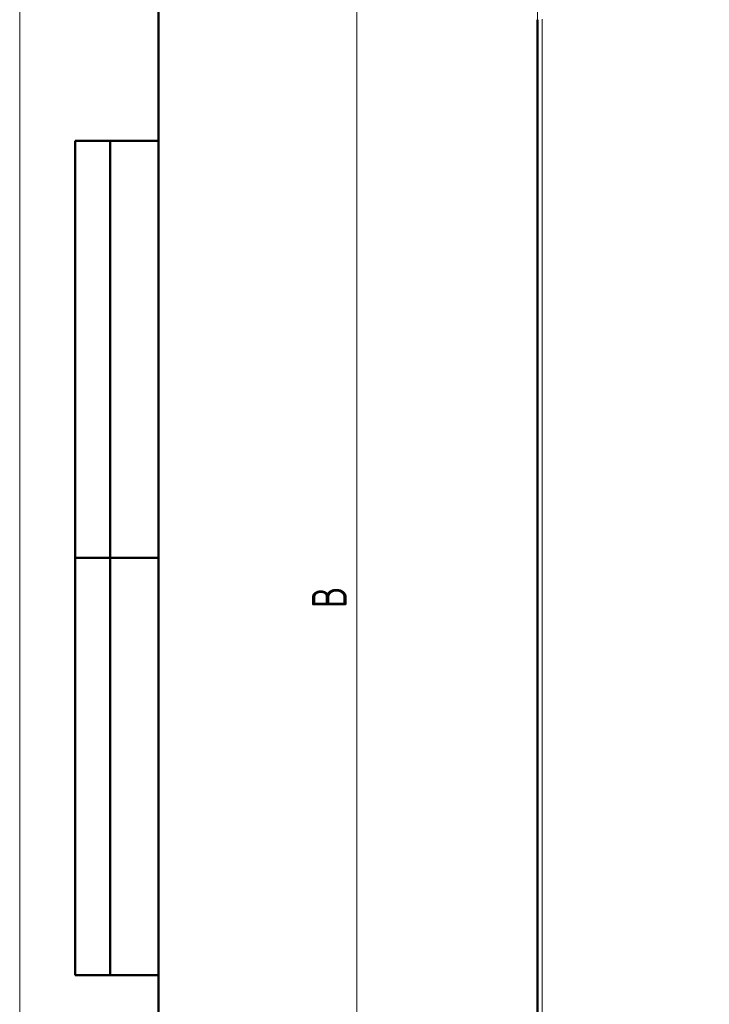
# Model space of a CAD drawing. Header units: millimetres. Extents: x 0 to 594, y 0 to 420.
# Tile 2 of 13: x 0 to 99, y 168 to 309. Entities that reach past the tile are written whole.
import ezdxf

# ---------------------------------------------------------------- set-up
doc = ezdxf.new("R2010")
doc.units = ezdxf.units.MM
doc.layers.add('ОСЕВЫЕ', color=7, linetype='Continuous')
doc.styles.add('SLDTEXTSTYLE0', font='TXT', dxfattribs={"width": 0.7, "bigfont": 'bigfont'})
doc.styles.add('SLDTEXTSTYLE1', font='TXT', dxfattribs={"width": 0.7})
doc.dimstyles.new('SLDDIMSTYLE0', dxfattribs={"dimtxt": 5, "dimasz": 5, "dimexe": 0, "dimexo": 0.0625, "dimgap": 1.25, "dimtad": 2, "dimdec": 1, "dimlfac": 2.5, "dimrnd": 1e-09, "dimzin": 12, "dimdsep": 46, "dimtxsty": 'SLDTEXTSTYLE1', "dimsah": 1, "dimcen": 0.09, "dimadec": 0, "dimazin": 3, "dimtfac": 1, "dimtdec": 3, "dimtofl": 0, "dimtmove": 0, "dimatfit": 3, "dimfxl": 1, "dimfrac": 2, "dimtolj": 1, "dimtzin": 12, "dimarcsym": 0})

# ---------------------------------------------------------------- blocks, each defined once
blk = doc.blocks.new('_D')
at = {"color": 7, "linetype": 'Continuous', "lineweight": 0}
for p, q in [((74.5, 309.43), (74.5, 357.39)), ((198.48, 310.2), (198.48, 357.39)), ((74.5, 356.39), (198.48, 356.39))]:
    blk.add_line(p, q, dxfattribs=at)
at = {"color": 7, "linetype": 'Continuous', "lineweight": 18}
for points in [[(74.5, 356.39), (79.5, 355.62), (79.5, 357.15)], [(198.48, 356.39), (193.48, 357.15), (193.48, 355.62)]]:
    blk.add_solid(points, dxfattribs=at)
at = {"color": 7, "linetype": 'Continuous', "lineweight": 18, "insert": (134.53, 362.83), "char_height": 5, "attachment_point": 1, "style": 'SLDTEXTSTYLE0'}
blk.add_mtext('Ш', dxfattribs=at)
blk = doc.blocks.new('_D_1')
at = {"color": 7, "linetype": 'Continuous', "lineweight": 0}
for p, q in [((90.49, 338.39), (47.5, 338.39)), ((48.5, 114.39), (48.5, 338.39)), ((90.49, 114.39), (47.5, 114.39))]:
    blk.add_line(p, q, dxfattribs=at)
at = {"color": 7, "linetype": 'Continuous', "lineweight": 18}
for points in [[(48.5, 338.39), (47.73, 333.39), (49.27, 333.39)], [(48.5, 114.39), (49.27, 119.39), (47.73, 119.39)]]:
    blk.add_solid(points, dxfattribs=at)
at = {"color": 7, "linetype": 'Continuous', "lineweight": 18, "insert": (42.05, 224.78), "char_height": 5, "attachment_point": 1, "rotation": 90, "style": 'SLDTEXTSTYLE0'}
blk.add_mtext('В', dxfattribs=at)

msp = doc.modelspace()

# ---------------------------------------------------------------- linework, layer by layer
at = {"color": 7, "linetype": 'Continuous', "lineweight": 50}
for p, q in [((20, 415), (20, 5)), ((74.499, 309.422), (74.499, 134.948)), ((8, 172), (8, 292)), ((20, 292), (8, 292)), ((8, 172), (8, 292)), ((13, 172), (13, 292)), ((13, 172), (13, 292)), ((8, 232), (20, 232)), ((20, 232), (8, 232)), ((8, 172), (20, 172))]:
    msp.add_line(p, q, dxfattribs=at)
at = {"color": 9, "linetype": 'Continuous', "lineweight": 18}
msp.add_line((75.179, 309.505), (75.179, 134.865), dxfattribs=at)
at = {"color": 7, "linetype": 'Continuous', "lineweight": 25}
msp.add_line((20, 292), (20, 5), dxfattribs=at)
msp.add_line((20, 292), (20, 5), dxfattribs=at)
at = {"layer": 'ОСЕВЫЕ', "lineweight": 18}
msp.add_line((0, 420), (0, 0), dxfattribs=at)

# ---------------------------------------------------------------- dimensions: what is measured, and where the dimension line sits
at = {"color": 7, "linetype": 'Continuous', "lineweight": 18}
dim = msp.add_linear_dim(base=(198.479, 356.385), p1=(74.499, 309.422), p2=(198.479, 310.185), text='Ш', dimstyle='SLDDIMSTYLE0', dxfattribs=at)
dim.commit()
dim.dimension.update_dxf_attribs({"geometry": '_D', "text_midpoint": (136.489, 356.385), "dimtype": 160})
dim = msp.add_linear_dim(base=(48.499, 338.385), p1=(90.499, 114.385), p2=(90.499, 338.385), angle=90, text='В', dimstyle='SLDDIMSTYLE0', dxfattribs=at)
dim.commit()
dim.dimension.update_dxf_attribs({"geometry": '_D_1', "text_midpoint": (48.499, 226.385), "dimtype": 160})

doc.saveas('drawing.dxf')
